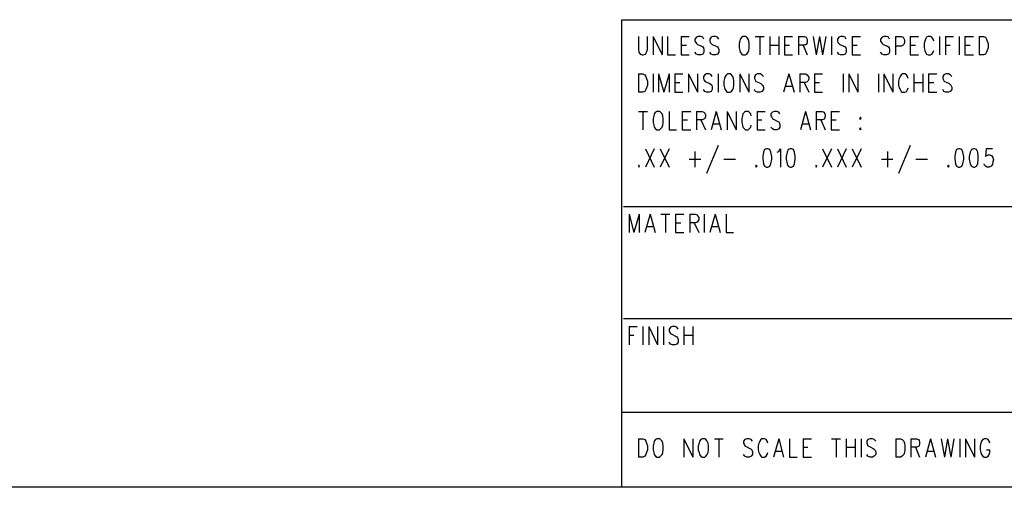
# Model space of a CAD drawing. Extents: x 11.9 to 28.1, y 10.8 to 21.2.
# Tile 3 of 8: x 21.8 to 24.4, y 10.8 to 12. Entities that reach past the tile are written whole.
import ezdxf

# ---------------------------------------------------------------- set-up
doc = ezdxf.new("R2010")
doc.units = 0
doc.header["$MEASUREMENT"] = 0
doc.layers.add('LAYNR1', color=2, linetype='Continuous')

msp = doc.modelspace()

# ---------------------------------------------------------------- linework, layer by layer
at = {"layer": 'LAYNR1', "color": 7}
for points in [[(23.388, 10.799), (23.388, 12.049)], [(23.388, 12.049), (28.092, 12.049)], [(23.432, 12.004), (23.432, 11.969), (23.433, 11.962), (23.437, 11.957), (23.442, 11.955)], [(23.445, 11.955), (23.451, 11.957), (23.454, 11.962), (23.456, 11.969), (23.456, 12.004)], [(23.471, 12.004), (23.471, 11.955)], [(23.471, 12.004), (23.495, 11.955)], [(23.495, 12.004), (23.495, 11.955)], [(23.51, 12.004), (23.51, 11.955)], [(23.546, 12.004), (23.546, 11.955)], [(23.546, 12.004), (23.568, 12.004)], [(23.607, 11.997), (23.604, 12.002), (23.599, 12.004), (23.592, 12.004), (23.587, 12.002), (23.583, 11.997), (23.583, 11.992)], [(23.647, 11.997), (23.643, 12.002), (23.638, 12.004), (23.631, 12.004), (23.626, 12.002), (23.623, 11.997), (23.623, 11.992)], [(23.711, 12.004), (23.708, 12.002), (23.704, 11.997), (23.703, 11.992)], [(23.727, 11.992), (23.725, 11.997), (23.722, 12.002), (23.718, 12.004), (23.711, 12.004)], [(23.744, 12.004), (23.768, 12.004)], [(23.756, 12.004), (23.756, 11.955)], [(23.783, 12.004), (23.783, 11.955)], [(23.807, 12.004), (23.807, 11.955)], [(23.822, 12.004), (23.822, 11.955)], [(23.822, 12.004), (23.844, 12.004)], [(23.86, 12.004), (23.86, 11.955)], [(23.86, 12.004), (23.875, 12.004), (23.88, 12.002), (23.882, 11.999), (23.883, 11.995), (23.883, 11.99), (23.882, 11.985), (23.88, 11.983), (23.875, 11.981), (23.86, 11.981)], [(23.899, 12.004), (23.907, 11.955)], [(23.916, 12.004), (23.907, 11.955)], [(23.916, 12.004), (23.924, 11.955)], [(23.933, 12.004), (23.924, 11.955)], [(23.948, 12.004), (23.948, 11.955)], [(23.987, 11.997), (23.984, 12.002), (23.979, 12.004), (23.972, 12.004), (23.967, 12.002), (23.964, 11.997), (23.964, 11.992)], [(24.003, 12.004), (24.003, 11.955)], [(24.003, 12.004), (24.025, 12.004)], [(24.103, 11.997), (24.1, 12.002), (24.095, 12.004), (24.088, 12.004), (24.083, 12.002), (24.079, 11.997), (24.079, 11.992)], [(24.119, 12.004), (24.119, 11.955)], [(24.119, 12.004), (24.134, 12.004), (24.139, 12.002), (24.141, 11.999), (24.143, 11.995), (24.143, 11.988), (24.141, 11.983), (24.139, 11.981), (24.134, 11.978), (24.119, 11.978)], [(24.158, 12.004), (24.158, 11.955)], [(24.158, 12.004), (24.18, 12.004)], [(24.221, 11.992), (24.219, 11.997), (24.216, 12.002), (24.212, 12.004), (24.206, 12.004), (24.202, 12.002), (24.199, 11.997), (24.197, 11.992)], [(24.236, 12.004), (24.236, 11.955)], [(24.252, 12.004), (24.252, 11.955)], [(24.252, 12.004), (24.274, 12.004)], [(24.289, 12.004), (24.289, 11.955)], [(24.304, 12.004), (24.304, 11.955)], [(24.304, 12.004), (24.327, 12.004)], [(24.342, 12.004), (24.342, 11.955)], [(24.342, 12.004), (24.354, 12.004), (24.359, 12.002), (24.362, 11.997), (24.364, 11.992)], [(23.546, 11.981), (23.56, 11.981)], [(23.583, 11.992), (23.585, 11.988), (23.587, 11.985), (23.59, 11.983), (23.601, 11.978), (23.604, 11.976), (23.606, 11.974)], [(23.606, 11.974), (23.607, 11.969), (23.607, 11.962), (23.604, 11.957), (23.599, 11.955)], [(23.623, 11.992), (23.624, 11.988), (23.626, 11.985), (23.629, 11.983), (23.64, 11.978), (23.643, 11.976), (23.645, 11.974)], [(23.645, 11.974), (23.647, 11.969), (23.647, 11.962), (23.643, 11.957), (23.638, 11.955)], [(23.703, 11.992), (23.701, 11.985), (23.701, 11.974)], [(23.701, 11.974), (23.703, 11.967), (23.704, 11.962), (23.708, 11.957), (23.711, 11.955)], [(23.718, 11.955), (23.722, 11.957), (23.725, 11.962), (23.727, 11.967), (23.728, 11.974)], [(23.728, 11.974), (23.728, 11.985), (23.727, 11.992)], [(23.783, 11.981), (23.807, 11.981)], [(23.822, 11.981), (23.836, 11.981)], [(23.872, 11.981), (23.883, 11.955)], [(23.964, 11.992), (23.965, 11.988), (23.967, 11.985), (23.97, 11.983), (23.981, 11.978), (23.984, 11.976), (23.986, 11.974)], [(23.986, 11.974), (23.987, 11.969), (23.987, 11.962), (23.984, 11.957), (23.979, 11.955)], [(24.003, 11.981), (24.016, 11.981)], [(24.079, 11.992), (24.081, 11.988), (24.083, 11.985), (24.086, 11.983), (24.097, 11.978), (24.1, 11.976), (24.102, 11.974)], [(24.102, 11.974), (24.103, 11.969), (24.103, 11.962), (24.1, 11.957), (24.095, 11.955)], [(24.158, 11.981), (24.172, 11.981)], [(24.197, 11.992), (24.195, 11.985), (24.195, 11.974)], [(24.195, 11.974), (24.197, 11.967), (24.199, 11.962), (24.202, 11.957), (24.206, 11.955)], [(24.252, 11.981), (24.265, 11.981)], [(24.304, 11.981), (24.318, 11.981)], [(24.366, 11.974), (24.364, 11.967), (24.362, 11.962), (24.359, 11.957), (24.354, 11.955)], [(24.364, 11.992), (24.366, 11.985), (24.366, 11.974)], [(23.442, 11.955), (23.445, 11.955)], [(23.51, 11.955), (23.531, 11.955)], [(23.546, 11.955), (23.568, 11.955)], [(23.592, 11.955), (23.587, 11.957), (23.583, 11.962)], [(23.599, 11.955), (23.592, 11.955)], [(23.631, 11.955), (23.626, 11.957), (23.623, 11.962)], [(23.638, 11.955), (23.631, 11.955)], [(23.711, 11.955), (23.718, 11.955)], [(23.822, 11.955), (23.844, 11.955)], [(23.972, 11.955), (23.967, 11.957), (23.964, 11.962)], [(23.979, 11.955), (23.972, 11.955)], [(24.003, 11.955), (24.025, 11.955)], [(24.088, 11.955), (24.083, 11.957), (24.079, 11.962)], [(24.095, 11.955), (24.088, 11.955)], [(24.158, 11.955), (24.18, 11.955)], [(24.206, 11.955), (24.212, 11.955)], [(24.212, 11.955), (24.216, 11.957), (24.219, 11.962), (24.221, 11.967)], [(24.304, 11.955), (24.327, 11.955)], [(24.354, 11.955), (24.342, 11.955)], [(23.432, 11.904), (23.432, 11.855)], [(23.432, 11.904), (23.444, 11.904), (23.449, 11.902), (23.452, 11.897), (23.454, 11.892)], [(23.454, 11.892), (23.456, 11.885), (23.456, 11.874)], [(23.471, 11.904), (23.471, 11.855)], [(23.486, 11.904), (23.486, 11.855)], [(23.486, 11.904), (23.5, 11.855)], [(23.514, 11.904), (23.5, 11.855)], [(23.514, 11.904), (23.514, 11.855)], [(23.529, 11.904), (23.529, 11.855)], [(23.529, 11.904), (23.551, 11.904)], [(23.566, 11.904), (23.566, 11.855)], [(23.566, 11.904), (23.59, 11.855)], [(23.59, 11.904), (23.59, 11.855)], [(23.629, 11.897), (23.626, 11.902), (23.621, 11.904), (23.614, 11.904), (23.609, 11.902), (23.606, 11.897), (23.606, 11.892)], [(23.606, 11.892), (23.607, 11.888), (23.609, 11.885), (23.612, 11.883), (23.623, 11.878), (23.626, 11.876), (23.628, 11.874)], [(23.645, 11.904), (23.645, 11.855)], [(23.662, 11.892), (23.66, 11.885), (23.66, 11.874)], [(23.67, 11.904), (23.667, 11.902), (23.664, 11.897), (23.662, 11.892)], [(23.686, 11.892), (23.684, 11.897), (23.681, 11.902), (23.677, 11.904), (23.67, 11.904)], [(23.687, 11.874), (23.687, 11.885), (23.686, 11.892)], [(23.703, 11.904), (23.703, 11.855)], [(23.703, 11.904), (23.727, 11.855)], [(23.727, 11.904), (23.727, 11.855)], [(23.766, 11.897), (23.762, 11.902), (23.757, 11.904), (23.75, 11.904), (23.745, 11.902), (23.742, 11.897), (23.742, 11.892)], [(23.742, 11.892), (23.744, 11.888), (23.745, 11.885), (23.749, 11.883), (23.759, 11.878), (23.762, 11.876), (23.764, 11.874)], [(23.834, 11.904), (23.82, 11.855)], [(23.834, 11.904), (23.848, 11.855)], [(23.863, 11.904), (23.863, 11.855)], [(23.863, 11.904), (23.878, 11.904), (23.883, 11.902), (23.885, 11.899), (23.887, 11.895), (23.887, 11.89), (23.885, 11.885), (23.883, 11.883), (23.878, 11.881), (23.863, 11.881)], [(23.902, 11.904), (23.902, 11.855)], [(23.902, 11.904), (23.924, 11.904)], [(23.979, 11.904), (23.979, 11.855)], [(23.994, 11.904), (23.994, 11.855)], [(23.994, 11.904), (24.018, 11.855)], [(24.018, 11.904), (24.018, 11.855)], [(24.073, 11.904), (24.073, 11.855)], [(24.088, 11.904), (24.088, 11.855)], [(24.088, 11.904), (24.112, 11.855)], [(24.112, 11.904), (24.112, 11.855)], [(24.129, 11.892), (24.127, 11.885), (24.127, 11.874)], [(24.153, 11.892), (24.151, 11.897), (24.148, 11.902), (24.144, 11.904), (24.137, 11.904), (24.134, 11.902), (24.131, 11.897), (24.129, 11.892)], [(24.168, 11.904), (24.168, 11.855)], [(24.192, 11.904), (24.192, 11.855)], [(24.207, 11.904), (24.207, 11.855)], [(24.207, 11.904), (24.229, 11.904)], [(24.269, 11.897), (24.265, 11.902), (24.26, 11.904), (24.253, 11.904), (24.248, 11.902), (24.245, 11.897), (24.245, 11.892)], [(24.245, 11.892), (24.247, 11.888), (24.248, 11.885), (24.252, 11.883), (24.262, 11.878), (24.265, 11.876), (24.267, 11.874)], [(23.456, 11.874), (23.454, 11.867), (23.452, 11.862), (23.449, 11.857), (23.444, 11.855)], [(23.529, 11.881), (23.543, 11.881)], [(23.628, 11.874), (23.629, 11.869), (23.629, 11.862), (23.626, 11.857), (23.621, 11.855)], [(23.66, 11.874), (23.662, 11.867), (23.664, 11.862), (23.667, 11.857), (23.67, 11.855)], [(23.677, 11.855), (23.681, 11.857), (23.684, 11.862), (23.686, 11.867), (23.687, 11.874)], [(23.764, 11.874), (23.766, 11.869), (23.766, 11.862), (23.762, 11.857), (23.757, 11.855)], [(23.826, 11.871), (23.843, 11.871)], [(23.875, 11.881), (23.887, 11.855)], [(23.902, 11.881), (23.916, 11.881)], [(24.127, 11.874), (24.129, 11.867), (24.131, 11.862), (24.134, 11.857), (24.137, 11.855)], [(24.144, 11.855), (24.148, 11.857), (24.151, 11.862), (24.153, 11.867)], [(24.168, 11.881), (24.192, 11.881)], [(24.207, 11.881), (24.221, 11.881)], [(24.267, 11.874), (24.269, 11.869), (24.269, 11.862), (24.265, 11.857), (24.26, 11.855)], [(23.444, 11.855), (23.432, 11.855)], [(23.529, 11.855), (23.551, 11.855)], [(23.614, 11.855), (23.609, 11.857), (23.606, 11.862)], [(23.621, 11.855), (23.614, 11.855)], [(23.67, 11.855), (23.677, 11.855)], [(23.75, 11.855), (23.745, 11.857), (23.742, 11.862)], [(23.757, 11.855), (23.75, 11.855)], [(23.902, 11.855), (23.924, 11.855)], [(24.137, 11.855), (24.144, 11.855)], [(24.207, 11.855), (24.229, 11.855)], [(24.253, 11.855), (24.248, 11.857), (24.245, 11.862)], [(24.26, 11.855), (24.253, 11.855)], [(23.432, 11.804), (23.456, 11.804)], [(23.444, 11.804), (23.444, 11.755)], [(23.473, 11.792), (23.471, 11.785), (23.471, 11.774)], [(23.481, 11.804), (23.478, 11.802), (23.474, 11.797), (23.473, 11.792)], [(23.497, 11.792), (23.495, 11.797), (23.491, 11.802), (23.488, 11.804), (23.481, 11.804)], [(23.498, 11.774), (23.498, 11.785), (23.497, 11.792)], [(23.514, 11.804), (23.514, 11.755)], [(23.549, 11.804), (23.549, 11.755)], [(23.549, 11.804), (23.572, 11.804)], [(23.587, 11.804), (23.587, 11.755)], [(23.587, 11.804), (23.602, 11.804), (23.607, 11.802), (23.609, 11.799), (23.611, 11.795), (23.611, 11.79), (23.609, 11.785), (23.607, 11.783), (23.602, 11.781), (23.587, 11.781)], [(23.64, 11.804), (23.626, 11.755)], [(23.64, 11.804), (23.653, 11.755)], [(23.669, 11.804), (23.669, 11.755)], [(23.669, 11.804), (23.693, 11.755)], [(23.693, 11.804), (23.693, 11.755)], [(23.71, 11.792), (23.708, 11.785), (23.708, 11.774)], [(23.733, 11.792), (23.732, 11.797), (23.728, 11.802), (23.725, 11.804), (23.718, 11.804), (23.715, 11.802), (23.711, 11.797), (23.71, 11.792)], [(23.749, 11.804), (23.749, 11.755)], [(23.749, 11.804), (23.771, 11.804)], [(23.81, 11.797), (23.807, 11.802), (23.802, 11.804), (23.795, 11.804), (23.79, 11.802), (23.786, 11.797), (23.786, 11.792)], [(23.786, 11.792), (23.788, 11.788), (23.79, 11.785), (23.793, 11.783), (23.803, 11.778), (23.807, 11.776), (23.808, 11.774)], [(23.878, 11.804), (23.865, 11.755)], [(23.878, 11.804), (23.892, 11.755)], [(23.907, 11.804), (23.907, 11.755)], [(23.907, 11.804), (23.923, 11.804), (23.928, 11.802), (23.929, 11.799), (23.931, 11.795), (23.931, 11.79), (23.929, 11.785), (23.928, 11.783), (23.923, 11.781), (23.907, 11.781)], [(23.947, 11.804), (23.947, 11.755)], [(23.947, 11.804), (23.969, 11.804)], [(23.471, 11.774), (23.473, 11.767), (23.474, 11.762), (23.478, 11.757), (23.481, 11.755)], [(23.488, 11.755), (23.491, 11.757), (23.495, 11.762), (23.497, 11.767), (23.498, 11.774)], [(23.549, 11.781), (23.563, 11.781)], [(23.599, 11.781), (23.611, 11.755)], [(23.631, 11.771), (23.648, 11.771)], [(23.708, 11.774), (23.71, 11.767), (23.711, 11.762), (23.715, 11.757), (23.718, 11.755)], [(23.725, 11.755), (23.728, 11.757), (23.732, 11.762), (23.733, 11.767)], [(23.749, 11.781), (23.762, 11.781)], [(23.795, 11.755), (23.79, 11.757), (23.786, 11.762)], [(23.808, 11.774), (23.81, 11.769), (23.81, 11.762), (23.807, 11.757), (23.802, 11.755)], [(23.87, 11.771), (23.887, 11.771)], [(23.919, 11.781), (23.931, 11.755)], [(23.947, 11.781), (23.96, 11.781)], [(24.025, 11.76), (24.023, 11.757), (24.025, 11.755)], [(24.025, 11.755), (24.027, 11.757), (24.025, 11.76)], [(23.481, 11.755), (23.488, 11.755)], [(23.514, 11.755), (23.534, 11.755)], [(23.549, 11.755), (23.572, 11.755)], [(23.718, 11.755), (23.725, 11.755)], [(23.749, 11.755), (23.771, 11.755)], [(23.802, 11.755), (23.795, 11.755)], [(23.947, 11.755), (23.969, 11.755)], [(23.645, 11.713), (23.614, 11.638)], [(24.158, 11.713), (24.127, 11.638)], [(23.451, 11.704), (23.474, 11.655)], [(23.474, 11.704), (23.451, 11.655)], [(23.49, 11.704), (23.514, 11.655)], [(23.514, 11.704), (23.49, 11.655)], [(23.583, 11.697), (23.583, 11.655)], [(23.774, 11.704), (23.769, 11.702), (23.766, 11.695), (23.764, 11.683), (23.764, 11.676), (23.766, 11.664), (23.769, 11.657), (23.774, 11.655)], [(23.778, 11.655), (23.783, 11.657), (23.786, 11.664), (23.788, 11.676), (23.788, 11.683), (23.786, 11.695), (23.783, 11.702), (23.778, 11.704), (23.774, 11.704)], [(23.803, 11.695), (23.807, 11.697), (23.812, 11.704), (23.812, 11.655)], [(23.837, 11.704), (23.832, 11.702), (23.829, 11.695), (23.827, 11.683), (23.827, 11.676), (23.829, 11.664), (23.832, 11.657), (23.837, 11.655)], [(23.841, 11.655), (23.846, 11.657), (23.849, 11.664), (23.851, 11.676), (23.851, 11.683), (23.849, 11.695), (23.846, 11.702), (23.841, 11.704), (23.837, 11.704)], [(23.924, 11.704), (23.948, 11.655)], [(23.948, 11.704), (23.924, 11.655)], [(23.964, 11.704), (23.987, 11.655)], [(23.987, 11.704), (23.964, 11.655)], [(24.003, 11.704), (24.027, 11.655)], [(24.027, 11.704), (24.003, 11.655)], [(24.097, 11.697), (24.097, 11.655)], [(24.287, 11.704), (24.282, 11.702), (24.279, 11.695), (24.277, 11.683), (24.277, 11.676), (24.279, 11.664), (24.282, 11.657), (24.287, 11.655)], [(24.291, 11.655), (24.296, 11.657), (24.299, 11.664), (24.301, 11.676), (24.301, 11.683), (24.299, 11.695), (24.296, 11.702), (24.291, 11.704), (24.287, 11.704)], [(24.327, 11.704), (24.322, 11.702), (24.318, 11.695), (24.316, 11.683), (24.316, 11.676), (24.318, 11.664), (24.322, 11.657), (24.327, 11.655)], [(24.33, 11.655), (24.335, 11.657), (24.339, 11.664), (24.34, 11.676), (24.34, 11.683), (24.339, 11.695), (24.335, 11.702), (24.33, 11.704), (24.327, 11.704)], [(24.378, 11.704), (24.361, 11.704), (24.359, 11.683), (24.361, 11.685), (24.366, 11.688), (24.371, 11.688), (24.376, 11.685), (24.379, 11.681), (24.381, 11.674)], [(23.433, 11.66), (23.432, 11.657), (23.433, 11.655)], [(23.433, 11.655), (23.435, 11.657), (23.433, 11.66)], [(23.568, 11.676), (23.599, 11.676)], [(23.66, 11.676), (23.691, 11.676)], [(23.747, 11.66), (23.745, 11.657), (23.747, 11.655)], [(23.747, 11.655), (23.749, 11.657), (23.747, 11.66)], [(23.774, 11.655), (23.778, 11.655)], [(23.837, 11.655), (23.841, 11.655)], [(23.907, 11.66), (23.906, 11.657), (23.907, 11.655)], [(23.907, 11.655), (23.909, 11.657), (23.907, 11.66)], [(24.081, 11.676), (24.112, 11.676)], [(24.173, 11.676), (24.204, 11.676)], [(24.26, 11.66), (24.258, 11.657), (24.26, 11.655)], [(24.26, 11.655), (24.262, 11.657), (24.26, 11.66)], [(24.287, 11.655), (24.291, 11.655)], [(24.327, 11.655), (24.33, 11.655)], [(24.364, 11.655), (24.359, 11.657), (24.357, 11.66), (24.356, 11.664)], [(24.369, 11.655), (24.364, 11.655)], [(24.381, 11.674), (24.379, 11.669), (24.378, 11.662), (24.374, 11.657), (24.369, 11.655)], [(24.442, 11.549), (23.392, 11.549)], [(23.407, 11.529), (23.407, 11.48)], [(23.407, 11.529), (23.42, 11.48)], [(23.434, 11.529), (23.42, 11.48)], [(23.434, 11.529), (23.434, 11.48)], [(23.463, 11.529), (23.449, 11.48)], [(23.463, 11.529), (23.477, 11.48)], [(23.492, 11.529), (23.516, 11.529)], [(23.504, 11.529), (23.504, 11.48)], [(23.531, 11.529), (23.531, 11.48)], [(23.531, 11.529), (23.553, 11.529)], [(23.569, 11.529), (23.569, 11.48)], [(23.569, 11.529), (23.584, 11.529), (23.589, 11.527), (23.591, 11.524), (23.593, 11.52), (23.593, 11.515), (23.591, 11.51), (23.589, 11.508), (23.584, 11.506), (23.569, 11.506)], [(23.608, 11.529), (23.608, 11.48)], [(23.637, 11.529), (23.623, 11.48)], [(23.637, 11.529), (23.65, 11.48)], [(23.666, 11.529), (23.666, 11.48)], [(23.454, 11.496), (23.472, 11.496)], [(23.531, 11.506), (23.545, 11.506)], [(23.581, 11.506), (23.593, 11.48)], [(23.628, 11.496), (23.645, 11.496)], [(23.531, 11.48), (23.553, 11.48)], [(23.666, 11.48), (23.686, 11.48)], [(24.442, 11.249), (23.392, 11.249)], [(23.407, 11.229), (23.407, 11.18)], [(23.407, 11.229), (23.429, 11.229)], [(23.407, 11.206), (23.42, 11.206)], [(23.444, 11.229), (23.444, 11.18)], [(23.46, 11.229), (23.46, 11.18)], [(23.46, 11.229), (23.483, 11.18)], [(23.483, 11.229), (23.483, 11.18)], [(23.499, 11.229), (23.499, 11.18)], [(23.538, 11.222), (23.535, 11.227), (23.529, 11.229), (23.523, 11.229), (23.518, 11.227), (23.514, 11.222), (23.514, 11.217)], [(23.514, 11.217), (23.516, 11.213), (23.518, 11.21), (23.521, 11.208), (23.531, 11.203), (23.535, 11.201), (23.536, 11.199)], [(23.553, 11.229), (23.553, 11.18)], [(23.553, 11.206), (23.577, 11.206)], [(23.577, 11.229), (23.577, 11.18)], [(23.523, 11.18), (23.518, 11.182), (23.514, 11.187)], [(23.529, 11.18), (23.523, 11.18)], [(23.536, 11.199), (23.538, 11.194), (23.538, 11.187), (23.535, 11.182), (23.529, 11.18)], [(24.442, 10.999), (23.388, 10.999)], [(23.432, 10.929), (23.432, 10.88)], [(23.432, 10.929), (23.444, 10.929), (23.449, 10.927), (23.452, 10.922), (23.454, 10.917)], [(23.454, 10.917), (23.456, 10.91), (23.456, 10.899)], [(23.473, 10.917), (23.471, 10.91), (23.471, 10.899)], [(23.481, 10.929), (23.478, 10.927), (23.474, 10.922), (23.473, 10.917)], [(23.497, 10.917), (23.495, 10.922), (23.491, 10.927), (23.488, 10.929), (23.481, 10.929)], [(23.498, 10.899), (23.498, 10.91), (23.497, 10.917)], [(23.553, 10.929), (23.553, 10.88)], [(23.553, 10.929), (23.577, 10.88)], [(23.577, 10.929), (23.577, 10.88)], [(23.594, 10.917), (23.592, 10.91), (23.592, 10.899)], [(23.602, 10.929), (23.599, 10.927), (23.595, 10.922), (23.594, 10.917)], [(23.618, 10.917), (23.616, 10.922), (23.612, 10.927), (23.609, 10.929), (23.602, 10.929)], [(23.619, 10.899), (23.619, 10.91), (23.618, 10.917)], [(23.635, 10.929), (23.658, 10.929)], [(23.647, 10.929), (23.647, 10.88)], [(23.737, 10.922), (23.733, 10.927), (23.728, 10.929), (23.722, 10.929), (23.716, 10.927), (23.713, 10.922), (23.713, 10.917)], [(23.713, 10.917), (23.715, 10.913), (23.716, 10.91), (23.72, 10.908), (23.73, 10.903), (23.733, 10.901), (23.735, 10.899)], [(23.754, 10.917), (23.752, 10.91), (23.752, 10.899)], [(23.778, 10.917), (23.776, 10.922), (23.773, 10.927), (23.769, 10.929), (23.762, 10.929), (23.759, 10.927), (23.756, 10.922), (23.754, 10.917)], [(23.807, 10.929), (23.793, 10.88)], [(23.807, 10.929), (23.82, 10.88)], [(23.836, 10.929), (23.836, 10.88)], [(23.872, 10.929), (23.872, 10.88)], [(23.872, 10.929), (23.894, 10.929)], [(23.948, 10.929), (23.972, 10.929)], [(23.96, 10.929), (23.96, 10.88)], [(23.987, 10.929), (23.987, 10.88)], [(24.011, 10.929), (24.011, 10.88)], [(24.027, 10.929), (24.027, 10.88)], [(24.066, 10.922), (24.062, 10.927), (24.057, 10.929), (24.051, 10.929), (24.045, 10.927), (24.042, 10.922), (24.042, 10.917)], [(24.042, 10.917), (24.044, 10.913), (24.045, 10.91), (24.049, 10.908), (24.059, 10.903), (24.062, 10.901), (24.064, 10.899)], [(24.12, 10.929), (24.12, 10.88)], [(24.12, 10.929), (24.132, 10.929), (24.137, 10.927), (24.141, 10.922), (24.143, 10.917)], [(24.143, 10.917), (24.144, 10.91), (24.144, 10.899)], [(24.16, 10.929), (24.16, 10.88)], [(24.16, 10.929), (24.175, 10.929), (24.18, 10.927), (24.182, 10.924), (24.183, 10.92), (24.183, 10.915), (24.182, 10.91), (24.18, 10.908), (24.175, 10.906), (24.16, 10.906)], [(24.212, 10.929), (24.199, 10.88)], [(24.212, 10.929), (24.226, 10.88)], [(24.241, 10.929), (24.25, 10.88)], [(24.258, 10.929), (24.25, 10.88)], [(24.258, 10.929), (24.267, 10.88)], [(24.275, 10.929), (24.267, 10.88)], [(24.291, 10.929), (24.291, 10.88)], [(24.306, 10.929), (24.306, 10.88)], [(24.306, 10.929), (24.33, 10.88)], [(24.33, 10.929), (24.33, 10.88)], [(24.347, 10.917), (24.345, 10.91), (24.345, 10.899)], [(24.371, 10.917), (24.369, 10.922), (24.366, 10.927), (24.362, 10.929), (24.356, 10.929), (24.352, 10.927), (24.349, 10.922), (24.347, 10.917)], [(23.456, 10.899), (23.454, 10.892), (23.452, 10.887), (23.449, 10.882), (23.444, 10.88)], [(23.471, 10.899), (23.473, 10.892), (23.474, 10.887), (23.478, 10.882), (23.481, 10.88)], [(23.488, 10.88), (23.491, 10.882), (23.495, 10.887), (23.497, 10.892), (23.498, 10.899)], [(23.592, 10.899), (23.594, 10.892), (23.595, 10.887), (23.599, 10.882), (23.602, 10.88)], [(23.609, 10.88), (23.612, 10.882), (23.616, 10.887), (23.618, 10.892), (23.619, 10.899)], [(23.735, 10.899), (23.737, 10.894), (23.737, 10.887), (23.733, 10.882), (23.728, 10.88)], [(23.752, 10.899), (23.754, 10.892), (23.756, 10.887), (23.759, 10.882), (23.762, 10.88)], [(23.769, 10.88), (23.773, 10.882), (23.776, 10.887), (23.778, 10.892)], [(23.798, 10.896), (23.815, 10.896)], [(23.872, 10.906), (23.885, 10.906)], [(23.987, 10.906), (24.011, 10.906)], [(24.064, 10.899), (24.066, 10.894), (24.066, 10.887), (24.062, 10.882), (24.057, 10.88)], [(24.144, 10.899), (24.143, 10.892), (24.141, 10.887), (24.137, 10.882), (24.132, 10.88)], [(24.172, 10.906), (24.183, 10.88)], [(24.204, 10.896), (24.221, 10.896)], [(24.345, 10.899), (24.347, 10.892), (24.349, 10.887), (24.352, 10.882), (24.356, 10.88)], [(24.362, 10.88), (24.366, 10.882), (24.369, 10.887), (24.371, 10.892), (24.371, 10.899)], [(24.362, 10.899), (24.371, 10.899)], [(23.444, 10.88), (23.432, 10.88)], [(23.481, 10.88), (23.488, 10.88)], [(23.602, 10.88), (23.609, 10.88)], [(23.722, 10.88), (23.716, 10.882), (23.713, 10.887)], [(23.728, 10.88), (23.722, 10.88)], [(23.762, 10.88), (23.769, 10.88)], [(23.836, 10.88), (23.856, 10.88)], [(23.872, 10.88), (23.894, 10.88)], [(24.051, 10.88), (24.045, 10.882), (24.042, 10.887)], [(24.057, 10.88), (24.051, 10.88)], [(24.132, 10.88), (24.12, 10.88)], [(24.356, 10.88), (24.362, 10.88)], [(28.092, 10.799), (11.892, 10.799)], [(28.088, 10.799), (23.388, 10.799)]]:
    msp.add_lwpolyline(points, dxfattribs=at)
msp.add_lwpolyline([(24.025, 11.788), (24.023, 11.785), (24.025, 11.783), (24.027, 11.785), (24.025, 11.788)], close=True, dxfattribs=at)

doc.saveas('drawing.dxf')
